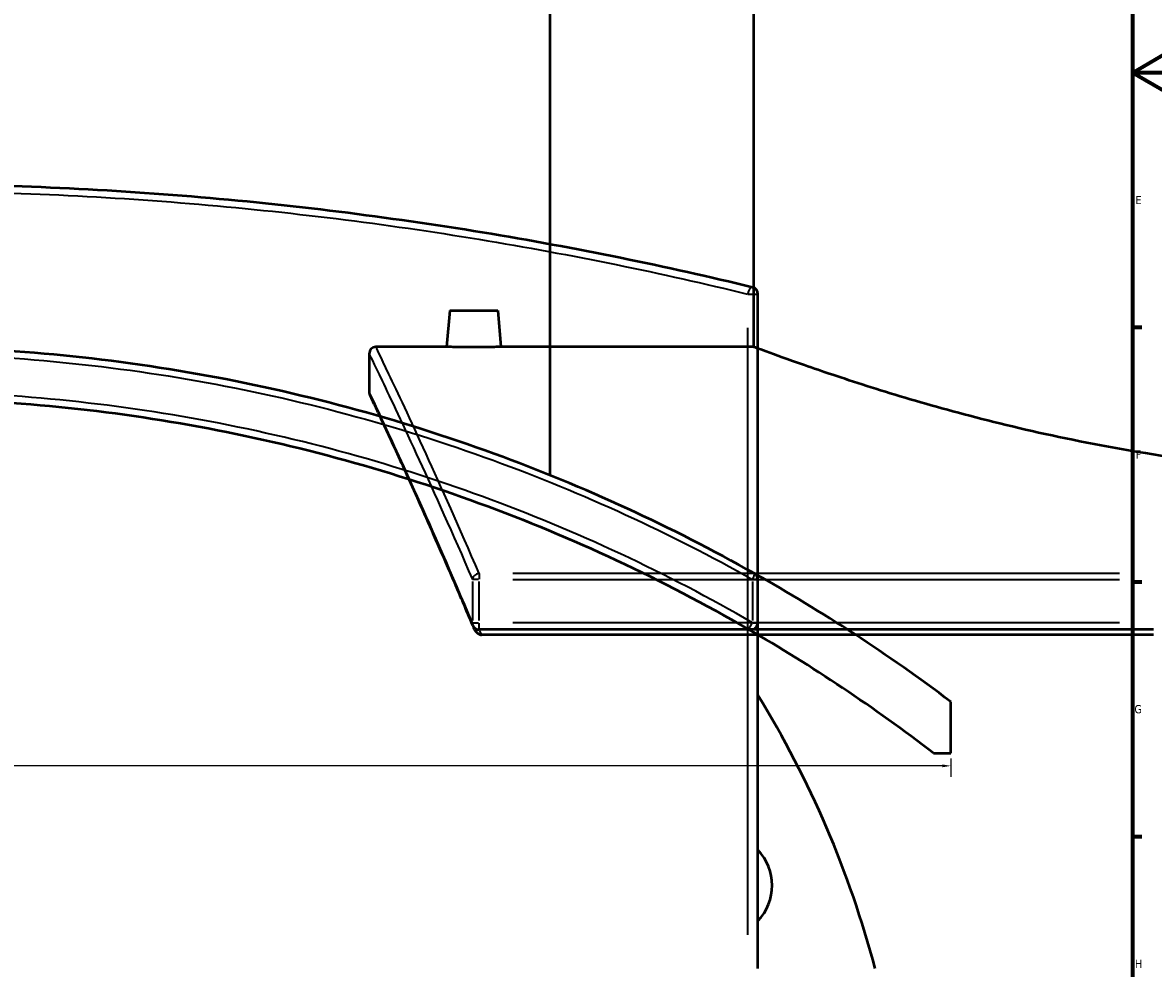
# Model space of a CAD drawing. Header units: millimetres. Extents: x -674 to 1237, y -345 to 969.
# Tile 7 of 12: x 497 to 827, y 36 to 312. Entities that reach past the tile are written whole.
import ezdxf

# ---------------------------------------------------------------- set-up
doc = ezdxf.new("R2010")
doc.units = ezdxf.units.MM
for name, color, linetype, lineweight in [('Border (ANSI)', 7, 'Continuous', 70), ('Dimension (ANSI)', 7, 'Continuous', 25), ('Visible (ANSI)', 7, 'Continuous', 50), ('Visible Narrow (ANSI)', 7, 'Continuous', 35)]:
    doc.layers.add(name, color=color, linetype=linetype, lineweight=lineweight)
doc.styles.add('Note Text (ANSI)', font='tahoma.ttf')
doc.dimstyles.new('Default - mm (ANSI)', dxfattribs={"dimtxt": 2.4, "dimasz": 2.5, "dimexe": 3.175, "dimexo": 1.6002, "dimgap": 0.8, "dimtad": 0, "dimtoh": 1, "dimdec": 0, "dimrnd": 1e-08, "dimzin": 4, "dimdsep": 46, "dimtxsty": 'Note Text (ANSI)', "dimcen": 0.09, "dimdle": 10, "dimclrd": 256, "dimclre": 256, "dimclrt": 5, "dimadec": 1, "dimazin": 1, "dimtfac": 1.27, "dimtofl": 0, "dimtmove": 0, "dimatfit": 3, "dimfxl": 1, "dimtolj": 1, "dimtzin": 4, "dimlwd": -1, "dimlwe": -1, "dimarcsym": 0})

# ---------------------------------------------------------------- blocks, each defined once
blk = doc.blocks.new('Borders Default Border')
at = {"layer": 'Border (ANSI)'}
for p, q in [((821, 222.75), (823.8, 222.75)), ((821, 148.5), (823.8, 148.5)), ((821, 74.25), (823.8, 74.25))]:
    blk.add_line(p, q, dxfattribs=at)
at = {"layer": 'Border (ANSI)', "flags": 128}
for points in [[(20, 20), (20, 574), (821, 574), (821, 20), (20, 20)], [(841, 297), (821, 297), (831, 302.77), (831, 291.23), (821, 297)]]:
    blk.add_lwpolyline(points, dxfattribs=at)
at = {"layer": 'Border (ANSI)', "color": 5, "true_color": 0x0000ff, "char_height": 2.4, "attachment_point": 7, "style": 'Note Text (ANSI)'}
for s, insert in [('E', (821.91, 258.68)), ('F', (821.98, 184.43)), ('G', (821.6, 110.13)), ('H', (821.73, 35.93))]:
    blk.add_mtext(s, dxfattribs=dict(at, insert=insert))
blk = doc.blocks.new('*D6')
at = {"layer": 'Defpoints', "color": 0, "transparency": 16777216}
for p in [(206.59, 136.57), (768.06, 98.54), (768.06, 94.84)]:
    blk.add_point(p, dxfattribs=at)
at = {"layer": 'Dimension (ANSI)', "transparency": 16777216}
for p, q in [((206.59, 134.97), (206.59, 91.67)), ((768.06, 96.94), (768.06, 91.67)), ((209.09, 94.84), (362.52, 94.84)), ((765.56, 94.84), (369.06, 94.84))]:
    blk.add_line(p, q, dxfattribs=at)
for points in [[(209.09, 95.26), (209.09, 94.42), (206.59, 94.84)], [(765.56, 95.26), (765.56, 94.42), (768.06, 94.84)]]:
    blk.add_solid(points, dxfattribs=at)
at = {"layer": 'Dimension (ANSI)', "color": 5, "transparency": 16777216, "insert": (363.32, 96.09), "char_height": 2.4, "attachment_point": 1, "style": 'Note Text (ANSI)'}
blk.add_mtext('\\A1;561', dxfattribs=at)

msp = doc.modelspace()

# ---------------------------------------------------------------- linework, layer by layer
at = {"layer": 'Visible (ANSI)'}
for p, q in [((651.21, 179.58), (651.21, 387.03)), ((710.58, 217.03), (710.58, 387.03)), ((711.76, 35.77), (711.76, 232.45)), ((621.88, 227.63), (620.95, 217.03)), ((621.88, 227.63), (635.88, 227.63)), ((635.88, 227.63), (636.8, 217.03)), ((598.38, 215.03), (598.38, 204.03)), ((620.95, 217.03), (600.38, 217.03)), ((710.58, 217.03), (636.8, 217.03)), ((711.76, 136.57), (711.76, 149.24)), ((827.13, 134.57), (630.45, 134.57)), ((827.13, 133.09), (631.18, 133.09)), ((768.06, 98.54), (768.06, 113.54)), ((763, 98.54), (768.06, 98.54))]:
    msp.add_line(p, q, dxfattribs=at)
for centre, radius, start, end in [((709.76, 232.45), 2, 0, 76.3552), ((600.38, 215.03), 2, 90, 180), ((600.38, 204.03), 2, 180, 205.2274), ((458.41, -297.97), 515, 53.0397, 60.662), ((709.76, 149.24), 2, 0, 60.662), ((630.45, 136.57), 2, 202.7669, 270), ((709.76, 136.57), 2, 239.9539, 0), ((458.41, -297.97), 500, 52.469, 59.9539), ((458.41, -40.48), 297.5, 14.8508, 31.6142), ((700.93, 59.97), 15, 316.2288, 43.7712)]:
    msp.add_arc(centre, radius, start, end, dxfattribs=at)
for points, knots in [([(710.23, 234.39), (685.22, 240.46), (658.83, 245.9), (604, 254.91), (575.55, 258.47), (517.53, 263.28), (487.97, 264.52), (458.41, 264.52), (428.85, 264.52), (399.29, 263.28), (341.27, 258.47), (312.81, 254.91), (257.98, 245.9), (231.6, 240.46), (206.59, 234.39)], [7.012161, 7.012161, 7.012161, 7.012161, 15.852798, 15.852798, 24.704407, 24.704407, 33.55602, 33.55602, 33.55602, 42.407634, 42.407634, 51.259242, 51.259242, 60.100274, 60.100274, 60.100274, 60.100274]), ([(710.74, 150.98), (686.57, 164.56), (661.18, 176.26), (606.9, 196.06), (577.88, 203.88), (518.71, 214.37), (488.56, 217.03), (458.41, 217.03), (428.26, 217.03), (398.11, 214.37), (338.93, 203.88), (309.91, 196.06), (255.26, 176.12), (229.53, 164.24), (205.06, 150.41)], [-55.365598, -55.365598, -55.365598, -55.365598, -46.897586, -46.897586, -37.887823, -37.887823, -28.878055, -28.878055, -28.878055, -19.868287, -19.868287, -10.858523, -10.858523, -2.270915, -2.270915, -2.270915, -2.270915]), ([(628.88, 216.97), (627.88, 216.97), (626.82, 216.97), (624.86, 216.99), (623.97, 216.99), (622.57, 217.01), (621.96, 217.02), (621.15, 217.03), (620.95, 217.03), (620.95, 217.03)], [0, 0, 0, 0, 0.298795, 0.298795, 0.59759, 0.59759, 0.896234, 0.896234, 1.194878, 1.194878, 1.194878, 1.194878]), ([(636.8, 217.03), (636.8, 217.03), (636.61, 217.03), (635.8, 217.02), (635.19, 217.01), (633.78, 216.99), (632.89, 216.99), (630.93, 216.97), (629.87, 216.97), (628.88, 216.97)], [3.584635, 3.584635, 3.584635, 3.584635, 3.883332, 3.883332, 4.182029, 4.182029, 4.480771, 4.480771, 4.779514, 4.779514, 4.779514, 4.779514]), ([(903.38, 179.58), (897.26, 179.58), (891.04, 179.7), (878.55, 180.19), (872.27, 180.55), (853.51, 182.02), (841.12, 183.48), (817.41, 187.12), (806.08, 189.29), (785.14, 193.89), (775.54, 196.33), (758.56, 200.99), (750.57, 203.39), (736.46, 207.87), (730.33, 209.95), (720.45, 213.4), (716.7, 214.77), (712.99, 216.13), (712.08, 216.47), (710.87, 216.92), (710.58, 217.03), (710.58, 217.03)], [0, 0, 0, 0, 1.835863, 1.835863, 3.671727, 3.671727, 7.343454, 7.343454, 11.015181, 11.015181, 14.686908, 14.686908, 18.355844, 18.355844, 22.024779, 22.024779, 25.693715, 25.693715, 27.528182, 27.528182, 29.36265, 29.36265, 29.36265, 29.36265]), ([(205.06, 133.09), (230.81, 148.23), (258.05, 161.13), (313.66, 181.5), (341.95, 189.16), (399.63, 199.43), (429.02, 202.03), (458.41, 202.03), (487.8, 202.03), (517.18, 199.43), (574.86, 189.16), (603.15, 181.5), (657.66, 161.53), (683.89, 149.23), (708.76, 134.84)], [-60.456805, -60.456805, -60.456805, -60.456805, -51.259242, -51.259242, -42.407634, -42.407634, -33.55602, -33.55602, -33.55602, -24.704407, -24.704407, -15.852798, -15.852798, -7.012161, -7.012161, -7.012161, -7.012161]), ([(628.6, 135.8), (626.79, 140.13), (625.03, 144.27), (621.63, 152.17), (620, 155.92), (616.89, 163.03), (615.41, 166.38), (612.6, 172.67), (611.28, 175.6), (608.82, 181.04), (607.68, 183.55), (605.58, 188.13), (604.62, 190.2), (602.92, 193.88), (602.16, 195.5), (600.86, 198.29), (600.32, 199.45), (599.45, 201.31), (599.12, 202.01), (598.68, 202.95), (598.57, 203.18), (598.57, 203.18)], [7.012161, 7.012161, 7.012161, 7.012161, 9.666547, 9.666547, 12.320933, 12.320933, 14.975318, 14.975318, 17.629704, 17.629704, 20.28409, 20.28409, 22.938476, 22.938476, 25.592862, 25.592862, 28.247248, 28.247248, 30.901634, 30.901634, 33.55602, 33.55602, 33.55602, 33.55602]), ([(630.45, 133.24), (630.28, 133.31), (630.13, 133.4), (629.79, 133.68), (629.6, 133.89), (629.21, 134.43), (629.05, 134.74), (628.92, 135.06)], [-0.4557709, -0.4557709, -0.4557709, -0.4557709, -0.3880031, -0.3880031, -0.2873911, -0.2873911, -0.1755318, -0.1755318, -0.1755318, -0.1755318]), ([(630.45, 133.24), (630.55, 133.2), (630.66, 133.16), (630.91, 133.11), (631.05, 133.09), (631.18, 133.09)], [0.30765731, 0.30765731, 0.30765731, 0.30765731, 0.3421269, 0.3421269, 0.38353626, 0.38353626, 0.38353626, 0.38353626])]:
    msp.add_open_spline(points, degree=3, knots=knots, dxfattribs=at)
msp.add_open_spline([(628.6, 135.8), (628.71, 135.55), (628.81, 135.3), (628.92, 135.06)], degree=3, dxfattribs=at)
at = {"layer": 'Visible Narrow (ANSI)'}
for p, q in [((708.94, 232.45), (711.75, 232.45)), ((708.76, 222.61), (708.76, 45.6)), ((628.5, 148.6), (628.5, 137.21)), ((630.31, 149.24), (628.54, 149.24)), ((630.45, 150.93), (630.45, 149.34)), ((630.45, 137.21), (630.45, 148.6)), ((817.29, 150.98), (640.28, 150.98)), ((640.28, 149.24), (817.29, 149.24)), ((710.23, 148.6), (710.23, 137.21)), ((711.75, 149.24), (710.36, 149.24)), ((628.54, 136.57), (630.31, 136.57)), ((630.45, 134.58), (630.45, 136.42)), ((817.29, 136.57), (640.28, 136.57)), ((710.36, 136.57), (711.75, 136.57))]:
    msp.add_line(p, q, dxfattribs=at)
for centre, major_axis, ratio, start_param, end_param in [((709.76, 232.45), (0.47, 1.94), 0.489996, 0.084459, 1.604729), ((630.45, 149.24), (-1.84, -0.79), 0.852857, 4.432202, 5.741661), ((709.76, 149.24), (0.98, 1.74), 0.207034, 4.900979, 6.210438), ((630.45, 136.57), (-1.84, -0.77), 0.847122, 5.846207, 6.260186), ((709.76, 136.57), (-1, -1.73), 0.205642, 0.084459, 1.604729)]:
    msp.add_ellipse(centre, major_axis=major_axis, ratio=ratio, start_param=start_param, end_param=end_param, dxfattribs=at)
for points, knots in [([(205.06, 231.71), (230.81, 238.07), (258.05, 243.76), (313.66, 252.93), (341.95, 256.48), (399.63, 261.28), (429.02, 262.52), (458.41, 262.52), (487.8, 262.52), (517.18, 261.28), (574.86, 256.48), (603.15, 252.93), (657.66, 243.94), (683.89, 238.51), (708.76, 232.45)], [-60.456805, -60.456805, -60.456805, -60.456805, -51.259242, -51.259242, -42.407634, -42.407634, -33.55602, -33.55602, -33.55602, -24.704407, -24.704407, -15.852798, -15.852798, -7.012161, -7.012161, -7.012161, -7.012161]), ([(206.59, 149.24), (230.71, 162.77), (256.04, 174.42), (310.21, 194.14), (339.17, 201.93), (398.23, 212.38), (428.32, 215.03), (458.41, 215.03), (488.5, 215.03), (518.58, 212.38), (577.64, 201.93), (606.61, 194.14), (660.78, 174.42), (686.11, 162.77), (710.23, 149.24)], [2.39015, 2.39015, 2.39015, 2.39015, 10.858523, 10.858523, 19.868287, 19.868287, 28.878055, 28.878055, 28.878055, 37.887823, 37.887823, 46.897586, 46.897586, 55.365598, 55.365598, 55.365598, 55.365598]), ([(598.38, 215.03), (598.38, 215.03), (599.66, 212.38), (604.64, 201.93), (608.33, 194.14), (617.4, 174.42), (622.65, 162.77), (628.5, 149.24)], [28.878055, 28.878055, 28.878055, 28.878055, 37.887823, 37.887823, 46.897586, 46.897586, 55.365598, 55.365598, 55.365598, 55.365598]), ([(630.45, 150.98), (624.6, 164.56), (619.36, 176.26), (610.32, 196.06), (606.63, 203.88), (601.66, 214.37), (600.38, 217.03), (600.38, 217.03)], [-55.365598, -55.365598, -55.365598, -55.365598, -46.897586, -46.897586, -37.887823, -37.887823, -28.878055, -28.878055, -28.878055, -28.878055]), ([(710.23, 136.57), (685.22, 151.02), (658.83, 163.37), (604, 183.42), (575.55, 191.11), (517.53, 201.42), (487.97, 204.03), (458.41, 204.03), (428.85, 204.03), (399.29, 201.42), (341.27, 191.11), (312.81, 183.42), (257.98, 163.37), (231.6, 151.01), (206.59, 136.57)], [7.012161, 7.012161, 7.012161, 7.012161, 15.852798, 15.852798, 24.704407, 24.704407, 33.55602, 33.55602, 33.55602, 42.407634, 42.407634, 51.259242, 51.259242, 60.100274, 60.100274, 60.100274, 60.100274]), ([(628.5, 136.57), (622.43, 151.02), (616.99, 163.37), (607.99, 183.42), (604.42, 191.11), (599.62, 201.42), (598.38, 204.03), (598.38, 204.03)], [7.012161, 7.012161, 7.012161, 7.012161, 15.852798, 15.852798, 24.704407, 24.704407, 33.55602, 33.55602, 33.55602, 33.55602])]:
    msp.add_open_spline(points, degree=3, knots=knots, dxfattribs=at)
msp.add_open_spline([(631.18, 133.09), (630.98, 133.59), (630.77, 134.08), (630.56, 134.57)], degree=3, dxfattribs=at)

# ---------------------------------------------------------------- block references
msp.add_blockref('Borders Default Border', (0, 0))

# ---------------------------------------------------------------- dimensions: what is measured, and where the dimension line sits
at = {"layer": 'Dimension (ANSI)'}
dim = msp.add_linear_dim(base=(768.06, 94.84), p1=(206.59, 136.57), p2=(768.06, 98.54), angle=180, dimstyle='Default - mm (ANSI)', override={"dimgap": 0.8, "dimtoh": 0, "dimdec": 0, "dimtol": 0, "dimlim": 0, "dimtp": 0, "dimtm": 0, "dimtdec": 2, "dimatfit": 1}, dxfattribs=at)
dim.commit()
dim.dimension.update_dxf_attribs({"geometry": '*D6', "text_midpoint": (365.79, 94.84), "dimtype": 160})

doc.saveas('drawing.dxf')
